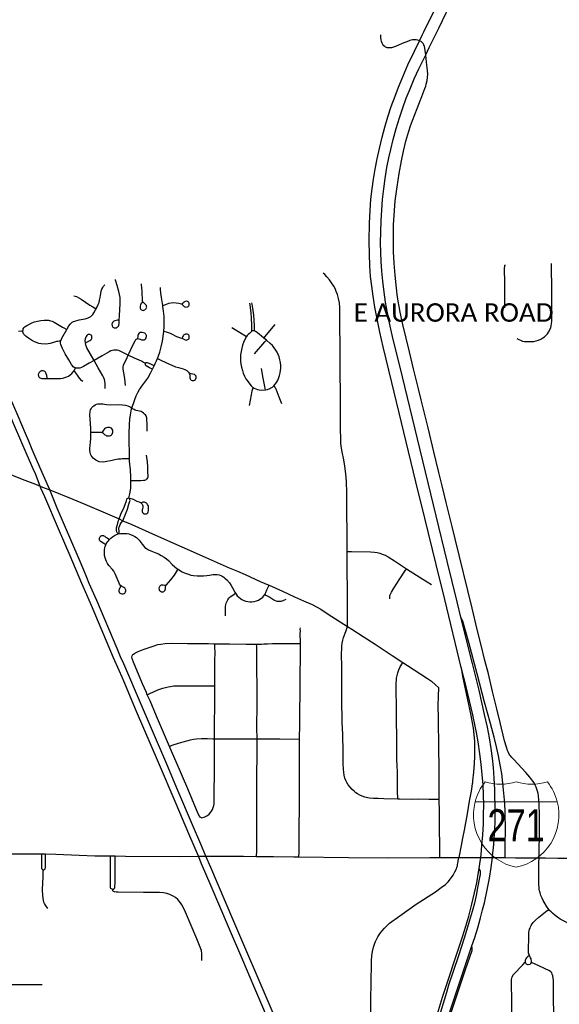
# Model space of a CAD drawing. Header units: feet. Extents: x -18 to 2245837, y -21 to 596159.
# Tile 24 of 34: x 2245792 to 2245800, y 596124 to 596139. Entities that reach past the tile are written whole.
import ezdxf
from ezdxf.enums import TextEntityAlignment as Align

# ---------------------------------------------------------------- set-up
doc = ezdxf.new("R2010")
doc.units = ezdxf.units.FT
doc.header["$MEASUREMENT"] = 0
for name, color, linetype in [('Centerlines', 7, 'Continuous'), ('SH_Text', 7, 'Continuous'), ('TX_P_20', 7, 'Continuous')]:
    doc.layers.add(name, color=color, linetype=linetype)
doc.styles.add('CUY - Design$0$Styledgn000', font='dgn000.shx')
doc.styles.add('P_Straight_Normal', font='calibri.ttf', dxfattribs={"height": 0.14})

msp = doc.modelspace()

# ---------------------------------------------------------------- linework, layer by layer
at = {"layer": 'Centerlines'}
for p, q in [((2245795.356, 596134.541), (2245795.318, 596134.573)), ((2245793.631, 596134.101), (2245793.655, 596134.154)), ((2245791.86, 596132.357), (2245791.928, 596132.33)), ((2245793.124, 596131.833), (2245793.184, 596131.806)), ((2245791.39, 596126.76), (2245791.954, 596126.759)), ((2245791.954, 596126.759), (2245792.011, 596126.759)), ((2245792.993, 596126.728), (2245793.065, 596126.727)), ((2245793.065, 596126.727), (2245793.22, 596126.724)), ((2245793.22, 596126.724), (2245794.058, 596126.72)), ((2245794.058, 596126.72), (2245794.326, 596126.723)), ((2245797.976, 596126.702), (2245798.268, 596126.703))]:
    msp.add_line(p, q, dxfattribs=at)
at = {"layer": 'Centerlines', "color": 1}
msp.add_line((2245791.928, 596132.33), (2245791.858, 596132.516), dxfattribs=at)
for points in [[(2245798.303, 596130.342), (2245798.245, 596130.578), (2245798.096, 596131.195), (2245797.927, 596131.88), (2245797.686, 596132.877), (2245797.375, 596134.154), (2245797.278, 596134.549), (2245797.231, 596134.755), (2245797.19, 596134.953), (2245797.161, 596135.115), (2245797.138, 596135.268), (2245797.118, 596135.432), (2245797.103, 596135.586), (2245797.094, 596135.73), (2245797.088, 596135.87), (2245797.085, 596136.014), (2245797.087, 596136.184), (2245797.093, 596136.349), (2245797.102, 596136.514), (2245797.116, 596136.673), (2245797.133, 596136.832), (2245797.155, 596136.991), (2245797.182, 596137.154), (2245797.211, 596137.301), (2245797.238, 596137.427), (2245797.277, 596137.582), (2245797.322, 596137.746), (2245797.372, 596137.909), (2245797.422, 596138.061), (2245797.475, 596138.206), (2245797.532, 596138.35), (2245797.595, 596138.498), (2245797.666, 596138.652), (2245797.769, 596138.862), (2245797.822, 596138.972), (2245797.914, 596139.158), (2245797.963, 596139.259), (2245797.967, 596139.267), (2245798.196, 596139.747)], [(2245798.308, 596129.581), (2245798.056, 596130.612), (2245797.925, 596131.143), (2245797.756, 596131.844), (2245797.621, 596132.395), (2245797.255, 596133.897), (2245797.125, 596134.439), (2245797.074, 596134.66), (2245797.031, 596134.866), (2245796.997, 596135.043), (2245796.971, 596135.206), (2245796.951, 596135.359), (2245796.935, 596135.507), (2245796.923, 596135.666), (2245796.916, 596135.841), (2245796.914, 596136.039), (2245796.917, 596136.312), (2245796.925, 596136.505), (2245796.94, 596136.679), (2245796.957, 596136.833), (2245796.978, 596136.98), (2245797.003, 596137.133), (2245797.033, 596137.289), (2245797.067, 596137.445), (2245797.109, 596137.615), (2245797.15, 596137.769), (2245797.196, 596137.922), (2245797.248, 596138.079), (2245797.305, 596138.239), (2245797.356, 596138.373), (2245797.42, 596138.531), (2245797.499, 596138.71), (2245797.598, 596138.92), (2245797.674, 596139.077), (2245797.714, 596139.16), (2245797.739, 596139.212), (2245797.901, 596139.539)], [(2245799.07, 596128.224), (2245799.06, 596128.236), (2245799.045, 596128.254), (2245799.034, 596128.271), (2245799.022, 596128.295), (2245799.009, 596128.325), (2245798.993, 596128.373), (2245798.964, 596128.472), (2245798.895, 596128.747), (2245798.845, 596128.954), (2245798.778, 596129.218), (2245798.717, 596129.484), (2245798.665, 596129.689), (2245798.608, 596129.919), (2245798.549, 596130.159), (2245798.472, 596130.48), (2245798.215, 596131.531), (2245798.17, 596131.717), (2245798.08, 596132.082), (2245798.019, 596132.332), (2245797.968, 596132.538), (2245797.893, 596132.848), (2245797.805, 596133.214), (2245797.769, 596133.354), (2245797.701, 596133.639), (2245797.66, 596133.805), (2245797.583, 596134.107), (2245797.522, 596134.365), (2245797.424, 596134.777), (2245797.384, 596134.963), (2245797.367, 596135.049), (2245797.354, 596135.131), (2245797.338, 596135.234), (2245797.331, 596135.283), (2245797.326, 596135.327), (2245797.305, 596135.526), (2245797.29, 596135.706), (2245797.282, 596135.881), (2245797.279, 596136.139), (2245797.282, 596136.289), (2245797.294, 596136.505), (2245797.306, 596136.649), (2245797.334, 596136.866), (2245797.365, 596137.066), (2245797.4, 596137.259), (2245797.432, 596137.406), (2245797.469, 596137.553), (2245797.514, 596137.706), (2245797.539, 596137.788), (2245797.569, 596137.868), (2245797.638, 596138.051), (2245797.689, 596138.18), (2245797.693, 596138.19), (2245797.754, 596138.351), (2245797.768, 596138.388), (2245797.778, 596138.421), (2245797.79, 596138.476), (2245797.796, 596138.521), (2245797.799, 596138.572), (2245797.796, 596138.628), (2245797.786, 596138.709), (2245797.77, 596138.857), (2245797.769, 596138.862), (2245797.761, 596138.928), (2245797.755, 596138.963), (2245797.748, 596138.99), (2245797.741, 596139.014), (2245797.73, 596139.033), (2245797.716, 596139.049), (2245797.7, 596139.063), (2245797.676, 596139.076), (2245797.674, 596139.077), (2245797.648, 596139.086), (2245797.622, 596139.089), (2245797.602, 596139.09), (2245797.585, 596139.089), (2245797.569, 596139.088), (2245797.55, 596139.085), (2245797.528, 596139.08), (2245797.507, 596139.072), (2245797.412, 596139.033), (2245797.313, 596138.989), (2245797.268, 596138.974), (2245797.252, 596138.97), (2245797.236, 596138.968), (2245797.209, 596138.967), (2245797.187, 596138.97), (2245797.173, 596138.974), (2245797.162, 596138.979), (2245797.149, 596138.987), (2245797.134, 596138.998), (2245797.12, 596139.018), (2245797.109, 596139.042), (2245797.1, 596139.067), (2245797.094, 596139.094), (2245797.09, 596139.119), (2245797.089, 596139.142), (2245797.089, 596139.165)], [(2245791.858, 596132.516), (2245791.823, 596132.591), (2245791.731, 596132.799), (2245791.543, 596133.245), (2245791.401, 596133.576), (2245791.328, 596133.741), (2245791.25, 596133.926), (2245791.163, 596134.149), (2245791.064, 596134.4), (2245790.817, 596135.091)], [(2245791.856, 596132.776), (2245791.808, 596132.886), (2245791.756, 596133.009), (2245791.709, 596133.126), (2245791.595, 596133.391), (2245791.401, 596133.846), (2245791.286, 596134.116), (2245791.196, 596134.347), (2245791.137, 596134.5), (2245791.047, 596134.753), (2245790.93, 596135.091)], [(2245792.074, 596132.274), (2245791.98, 596132.491), (2245791.856, 596132.776)], [(2245792.561, 596130.856), (2245792.383, 596131.273), (2245792.209, 596131.681), (2245791.999, 596132.169), (2245791.941, 596132.301), (2245791.928, 596132.33)], [(2245792.674, 596130.855), (2245792.635, 596130.943), (2245792.59, 596131.054), (2245792.519, 596131.222), (2245792.187, 596131.998), (2245792.074, 596132.274)], [(2245793.196, 596129.375), (2245793.171, 596129.435), (2245793.125, 596129.536), (2245793.043, 596129.726), (2245792.706, 596130.519), (2245792.637, 596130.681), (2245792.561, 596130.856)], [(2245793.195, 596129.637), (2245793.148, 596129.745), (2245793.096, 596129.872), (2245792.788, 596130.598), (2245792.674, 596130.855)], [(2245798.469, 596125.363), (2245798.514, 596125.491), (2245798.556, 596125.637), (2245798.598, 596125.79), (2245798.631, 596125.91), (2245798.66, 596126.018), (2245798.701, 596126.215), (2245798.734, 596126.392), (2245798.758, 596126.55), (2245798.778, 596126.702), (2245798.78, 596126.723), (2245798.798, 596126.902), (2245798.811, 596127.067), (2245798.818, 596127.231), (2245798.822, 596127.396), (2245798.817, 596127.736), (2245798.807, 596127.905), (2245798.794, 596128.069), (2245798.779, 596128.208), (2245798.759, 596128.355), (2245798.733, 596128.518), (2245798.702, 596128.68), (2245798.661, 596128.871), (2245798.576, 596129.237), (2245798.476, 596129.643), (2245798.303, 596130.342)], [(2245798.973, 596126.701), (2245798.972, 596126.909), (2245798.975, 596127.11), (2245798.972, 596127.388), (2245798.965, 596127.527), (2245798.954, 596127.676), (2245798.938, 596127.829), (2245798.919, 596127.977), (2245798.898, 596128.105), (2245798.871, 596128.246), (2245798.841, 596128.382), (2245798.811, 596128.507), (2245798.75, 596128.731), (2245798.66, 596129.059), (2245798.547, 596129.487), (2245798.42, 596129.96), (2245798.333, 596130.285), (2245798.303, 596130.342)], [(2245794.441, 596126.724), (2245794.364, 596126.906), (2245794.238, 596127.2), (2245794.017, 596127.719), (2245793.846, 596128.117), (2245793.615, 596128.66), (2245793.466, 596129.011), (2245793.195, 596129.637)], [(2245798.308, 596129.581), (2245798.324, 596129.444), (2245798.396, 596129.119), (2245798.453, 596128.857), (2245798.474, 596128.746), (2245798.487, 596128.665), (2245798.498, 596128.567), (2245798.506, 596128.459), (2245798.508, 596128.346), (2245798.507, 596128.233), (2245798.503, 596128.125), (2245798.493, 596127.996), (2245798.479, 596127.863), (2245798.475, 596127.832), (2245798.473, 596127.822), (2245798.468, 596127.781), (2245798.456, 596127.71), (2245798.429, 596127.558), (2245798.394, 596127.366), (2245798.351, 596127.117), (2245798.328, 596126.995), (2245798.308, 596126.884), (2245798.268, 596126.703)], [(2245798.579, 596126.538), (2245798.59, 596126.609), (2245798.601, 596126.702), (2245798.607, 596126.747), (2245798.621, 596126.886), (2245798.633, 596127.046), (2245798.642, 596127.211), (2245798.646, 596127.355), (2245798.647, 596127.5), (2245798.644, 596127.649), (2245798.637, 596127.804), (2245798.625, 596127.963), (2245798.61, 596128.117), (2245798.59, 596128.276), (2245798.564, 596128.455), (2245798.539, 596128.597), (2245798.52, 596128.693), (2245798.482, 596128.865), (2245798.379, 596129.291), (2245798.308, 596129.581)], [(2245794.326, 596126.723), (2245794.183, 596127.06), (2245793.988, 596127.515), (2245793.721, 596128.141), (2245793.391, 596128.913), (2245793.196, 596129.375)], [(2245799.485, 596126.698), (2245799.493, 596127.16), (2245799.493, 596127.356), (2245799.489, 596127.507), (2245799.484, 596127.573), (2245799.476, 596127.642), (2245799.47, 596127.675), (2245799.463, 596127.706), (2245799.441, 596127.769), (2245799.433, 596127.788), (2245799.422, 596127.81), (2245799.409, 596127.833), (2245799.393, 596127.858), (2245799.347, 596127.919), (2245799.283, 596127.993), (2245799.102, 596128.186), (2245799.07, 596128.224)], [(2245796.115, 596122.535), (2245796.072, 596122.632), (2245795.971, 596122.869), (2245795.777, 596123.324), (2245795.491, 596123.998), (2245795.27, 596124.509), (2245795.166, 596124.756), (2245794.999, 596125.15), (2245794.784, 596125.652), (2245794.519, 596126.268), (2245794.374, 596126.609), (2245794.326, 596126.723)], [(2245796.612, 596121.64), (2245796.162, 596122.694), (2245795.979, 596123.12), (2245795.604, 596124.002), (2245795.428, 596124.414), (2245794.848, 596125.77), (2245794.515, 596126.551), (2245794.441, 596126.724)], [(2245796.935, 596124.114), (2245796.939, 596124.587), (2245796.941, 596124.769), (2245796.948, 596125.144), (2245796.954, 596125.214), (2245796.963, 596125.277), (2245796.98, 596125.345), (2245797, 596125.407), (2245797.009, 596125.433), (2245797.023, 596125.461), (2245797.046, 596125.5), (2245797.066, 596125.533), (2245797.086, 596125.563), (2245797.109, 596125.594), (2245797.145, 596125.634), (2245797.183, 596125.673), (2245797.221, 596125.708), (2245797.254, 596125.733), (2245797.341, 596125.794), (2245797.625, 596125.997), (2245797.916, 596126.184), (2245798.005, 596126.247), (2245798.066, 596126.296), (2245798.108, 596126.336), (2245798.145, 596126.382), (2245798.182, 596126.436), (2245798.21, 596126.485), (2245798.233, 596126.533), (2245798.241, 596126.553), (2245798.245, 596126.567), (2245798.248, 596126.577), (2245798.252, 596126.597), (2245798.255, 596126.617), (2245798.259, 596126.642), (2245798.262, 596126.663), (2245798.263, 596126.673), (2245798.268, 596126.703)], [(2245797.218, 596122.254), (2245797.47, 596122.972), (2245797.685, 596123.596), (2245797.788, 596123.888), (2245797.919, 596124.257), (2245797.961, 596124.386), (2245798.022, 596124.588), (2245798.307, 596125.443), (2245798.326, 596125.501), (2245798.377, 596125.664), (2245798.421, 596125.817), (2245798.468, 596125.997), (2245798.509, 596126.168), (2245798.541, 596126.319), (2245798.57, 596126.482), (2245798.579, 596126.538)], [(2245798.579, 596126.538), (2245798.592, 596126.497), (2245798.591, 596126.448), (2245798.584, 596126.4), (2245798.554, 596126.243), (2245798.531, 596126.127), (2245798.505, 596126.012), (2245798.473, 596125.887), (2245798.429, 596125.733), (2245798.355, 596125.497), (2245798.26, 596125.198), (2245798.115, 596124.768), (2245798.081, 596124.657), (2245797.957, 596124.245)], [(2245796.293, 596118.833), (2245796.372, 596119.068), (2245796.445, 596119.289), (2245796.472, 596119.372), (2245796.641, 596119.881), (2245796.807, 596120.374), (2245796.889, 596120.626), (2245796.907, 596120.681), (2245796.935, 596120.766), (2245796.957, 596120.83), (2245797.047, 596121.099), (2245797.165, 596121.45), (2245797.319, 596121.921), (2245797.445, 596122.303), (2245797.801, 596123.368), (2245797.919, 596123.726), (2245798.026, 596124.049), (2245798.469, 596125.363)], [(2245798.06, 596124.07), (2245798.242, 596124.612), (2245798.372, 596125.009), (2245798.47, 596125.293), (2245798.473, 596125.328), (2245798.469, 596125.363)]]:
    msp.add_lwpolyline(points, dxfattribs=at)
at = {"layer": 'Centerlines'}
for points in [[(2245798.969, 596135.031), (2245798.968, 596135.254), (2245798.966, 596135.408), (2245798.964, 596135.627), (2245798.965, 596135.663), (2245798.969, 596135.677), (2245798.975, 596135.684)], [(2245799.147, 596134.566), (2245799.232, 596134.527), (2245799.263, 596134.521), (2245799.315, 596134.518), (2245799.404, 596134.522), (2245799.441, 596134.529), (2245799.476, 596134.54), (2245799.51, 596134.555), (2245799.542, 596134.574), (2245799.567, 596134.592), (2245799.591, 596134.614), (2245799.612, 596134.638), (2245799.63, 596134.664), (2245799.647, 596134.697), (2245799.662, 596134.731), (2245799.67, 596134.756), (2245799.676, 596134.787), (2245799.68, 596134.829), (2245799.681, 596134.927), (2245799.681, 596135.036), (2245799.68, 596135.175), (2245799.679, 596135.299), (2245799.672, 596135.666), (2245799.672, 596135.702)], [(2245793.117, 596134.846), (2245793.102, 596134.844), (2245793.083, 596134.841), (2245793.06, 596134.834), (2245793.045, 596134.826), (2245793.032, 596134.815), (2245793.024, 596134.806), (2245793.019, 596134.795), (2245793.016, 596134.783), (2245793.018, 596134.759), (2245793.023, 596134.748), (2245793.031, 596134.739), (2245793.041, 596134.732), (2245793.052, 596134.727), (2245793.064, 596134.726), (2245793.076, 596134.727), (2245793.088, 596134.73), (2245793.098, 596134.736), (2245793.107, 596134.745), (2245793.114, 596134.754), (2245793.12, 596134.77), (2245793.124, 596134.792), (2245793.125, 596134.846), (2245793.131, 596134.916), (2245793.141, 596135.091), (2245793.142, 596135.143), (2245793.14, 596135.185), (2245793.133, 596135.232), (2245793.123, 596135.277), (2245793.095, 596135.368), (2245793.073, 596135.448), (2245793.07, 596135.458)], [(2245796.466, 596135.035), (2245796.461, 596135.108), (2245796.45, 596135.173), (2245796.434, 596135.23), (2245796.415, 596135.278), (2245796.397, 596135.321), (2245796.377, 596135.358), (2245796.343, 596135.411), (2245796.31, 596135.457), (2245796.273, 596135.5), (2245796.24, 596135.534), (2245796.216, 596135.554)], [(2245792.777, 596135.015), (2245792.809, 596135.081), (2245792.822, 596135.113), (2245792.831, 596135.147), (2245792.838, 596135.187), (2245792.847, 596135.249), (2245792.855, 596135.285), (2245792.865, 596135.315), (2245792.877, 596135.339), (2245792.891, 596135.361), (2245792.908, 596135.38)], [(2245793.481, 596135.121), (2245793.468, 596135.108), (2245793.46, 596135.097), (2245793.455, 596135.089), (2245793.45, 596135.077), (2245793.444, 596135.056), (2245793.442, 596135.039), (2245793.444, 596135.027), (2245793.449, 596135.016), (2245793.456, 596135.006), (2245793.466, 596134.998), (2245793.477, 596134.993), (2245793.489, 596134.992), (2245793.502, 596134.994), (2245793.513, 596134.998), (2245793.526, 596135.009), (2245793.534, 596135.018), (2245793.54, 596135.028), (2245793.543, 596135.04), (2245793.542, 596135.053), (2245793.538, 596135.064), (2245793.53, 596135.076), (2245793.521, 596135.087), (2245793.493, 596135.112), (2245793.483, 596135.123), (2245793.48, 596135.132), (2245793.478, 596135.15), (2245793.478, 596135.189), (2245793.477, 596135.228), (2245793.474, 596135.297), (2245793.472, 596135.317), (2245793.467, 596135.392)], [(2245793.786, 596135.066), (2245793.765, 596135.188), (2245793.757, 596135.255), (2245793.754, 596135.312), (2245793.754, 596135.341)], [(2245792.438, 596135.214), (2245792.478, 596135.2), (2245792.515, 596135.183), (2245792.55, 596135.163), (2245792.682, 596135.073), (2245792.726, 596135.046), (2245792.777, 596135.015)], [(2245792.332, 596134.703), (2245792.338, 596134.713), (2245792.366, 596134.758), (2245792.385, 596134.783), (2245792.4, 596134.798), (2245792.417, 596134.811), (2245792.436, 596134.822), (2245792.456, 596134.83), (2245792.521, 596134.847), (2245792.612, 596134.866), (2245792.656, 596134.879), (2245792.678, 596134.889), (2245792.699, 596134.901), (2245792.715, 596134.914), (2245792.728, 596134.928), (2245792.744, 596134.953), (2245792.768, 596134.998), (2245792.777, 596135.015)], [(2245793.786, 596135.066), (2245793.832, 596135.08), (2245793.881, 596135.099), (2245793.914, 596135.107), (2245793.95, 596135.11), (2245793.992, 596135.108), (2245794.028, 596135.101), (2245794.052, 596135.097), (2245794.071, 596135.091), (2245794.078, 596135.087), (2245794.082, 596135.082), (2245794.09, 596135.072), (2245794.097, 596135.065), (2245794.112, 596135.052), (2245794.123, 596135.045), (2245794.136, 596135.041), (2245794.161, 596135.044), (2245794.172, 596135.051), (2245794.181, 596135.061), (2245794.187, 596135.073), (2245794.188, 596135.086), (2245794.186, 596135.099), (2245794.18, 596135.111), (2245794.172, 596135.121), (2245794.161, 596135.128), (2245794.153, 596135.13), (2245794.127, 596135.127), (2245794.114, 596135.121), (2245794.107, 596135.116), (2245794.099, 596135.108), (2245794.088, 596135.098), (2245794.079, 596135.091)], [(2245793.802, 596134.677), (2245793.808, 596134.744), (2245793.809, 596134.821), (2245793.806, 596134.898), (2245793.798, 596134.98), (2245793.788, 596135.051), (2245793.786, 596135.066)], [(2245795.133, 596134.675), (2245795.137, 596134.71), (2245795.136, 596134.765), (2245795.132, 596134.873), (2245795.125, 596134.956), (2245795.116, 596135.032), (2245795.109, 596135.077), (2245795.104, 596135.103)], [(2245795.182, 596134.679), (2245795.177, 596134.712), (2245795.174, 596134.762), (2245795.165, 596134.917), (2245795.158, 596134.989), (2245795.148, 596135.055), (2245795.141, 596135.088), (2245795.137, 596135.106)], [(2245796.579, 596131.339), (2245796.577, 596131.654), (2245796.575, 596131.898), (2245796.574, 596131.979), (2245796.573, 596132.091), (2245796.572, 596132.237), (2245796.569, 596132.387), (2245796.563, 596132.467), (2245796.556, 596132.558), (2245796.546, 596132.633), (2245796.527, 596132.729), (2245796.505, 596132.847), (2245796.489, 596132.936), (2245796.484, 596132.979), (2245796.481, 596133.039), (2245796.479, 596133.197), (2245796.477, 596133.28), (2245796.477, 596133.412), (2245796.478, 596133.531), (2245796.476, 596133.846), (2245796.474, 596133.939), (2245796.473, 596134.107), (2245796.472, 596134.213), (2245796.472, 596134.505), (2245796.47, 596134.712), (2245796.469, 596134.866), (2245796.466, 596135.035)], [(2245791.668, 596134.684), (2245791.671, 596134.699), (2245791.674, 596134.71), (2245791.688, 596134.732), (2245791.704, 596134.75), (2245791.73, 596134.765), (2245791.757, 596134.78), (2245791.805, 596134.801), (2245791.844, 596134.816), (2245791.889, 596134.828), (2245791.94, 596134.838), (2245791.992, 596134.844), (2245792.024, 596134.845), (2245792.055, 596134.843), (2245792.086, 596134.836), (2245792.112, 596134.828), (2245792.14, 596134.814), (2245792.269, 596134.738), (2245792.278, 596134.733), (2245792.332, 596134.703)], [(2245792.239, 596134.525), (2245792.246, 596134.541), (2245792.259, 596134.573), (2245792.332, 596134.703)], [(2245794.832, 596134.732), (2245794.859, 596134.716), (2245795.015, 596134.622), (2245795.057, 596134.596)], [(2245795.318, 596134.573), (2245795.358, 596134.621), (2245795.488, 596134.776)], [(2245791.602, 596134.677), (2245791.645, 596134.682), (2245791.668, 596134.684)], [(2245792.239, 596134.525), (2245792.216, 596134.524), (2245792.199, 596134.521), (2245792.179, 596134.518), (2245792.162, 596134.514), (2245792.134, 596134.506), (2245792.083, 596134.49), (2245792.052, 596134.484), (2245792.015, 596134.481), (2245791.947, 596134.484), (2245791.911, 596134.492), (2245791.876, 596134.503), (2245791.842, 596134.517), (2245791.8, 596134.539), (2245791.752, 596134.57), (2245791.718, 596134.594), (2245791.702, 596134.609), (2245791.695, 596134.618), (2245791.687, 596134.627), (2245791.68, 596134.639), (2245791.674, 596134.65), (2245791.669, 596134.667), (2245791.668, 596134.684)], [(2245792.747, 596134.234), (2245792.638, 596134.424), (2245792.625, 596134.453), (2245792.62, 596134.468), (2245792.618, 596134.48), (2245792.618, 596134.487), (2245792.62, 596134.493), (2245792.624, 596134.499), (2245792.632, 596134.508), (2245792.647, 596134.516), (2245792.682, 596134.534), (2245792.696, 596134.545), (2245792.706, 596134.556), (2245792.71, 596134.565), (2245792.714, 596134.578), (2245792.714, 596134.593), (2245792.711, 596134.604), (2245792.704, 596134.615), (2245792.694, 596134.623), (2245792.682, 596134.628), (2245792.669, 596134.628), (2245792.656, 596134.626), (2245792.645, 596134.619), (2245792.635, 596134.61), (2245792.628, 596134.598), (2245792.62, 596134.584), (2245792.612, 596134.561), (2245792.608, 596134.534), (2245792.61, 596134.499), (2245792.616, 596134.489)], [(2245793.265, 596134.313), (2245793.278, 596134.343), (2245793.335, 596134.463), (2245793.37, 596134.533), (2245793.381, 596134.549), (2245793.389, 596134.558), (2245793.399, 596134.562), (2245793.411, 596134.564), (2245793.422, 596134.562), (2245793.443, 596134.554), (2245793.464, 596134.546), (2245793.479, 596134.544), (2245793.494, 596134.545), (2245793.504, 596134.547), (2245793.518, 596134.555), (2245793.529, 596134.565), (2245793.536, 596134.579), (2245793.54, 596134.594), (2245793.539, 596134.609), (2245793.537, 596134.619), (2245793.532, 596134.628), (2245793.525, 596134.636), (2245793.513, 596134.645), (2245793.494, 596134.653), (2245793.474, 596134.658), (2245793.459, 596134.659), (2245793.443, 596134.656), (2245793.43, 596134.649), (2245793.422, 596134.64), (2245793.415, 596134.626), (2245793.41, 596134.613), (2245793.407, 596134.596), (2245793.405, 596134.568)], [(2245793.708, 596134.263), (2245793.723, 596134.303), (2245793.742, 596134.361), (2245793.763, 596134.44), (2245793.781, 596134.526), (2245793.786, 596134.561), (2245793.799, 596134.638), (2245793.802, 596134.677)], [(2245793.802, 596134.677), (2245793.852, 596134.664), (2245793.899, 596134.647), (2245793.937, 596134.628), (2245793.977, 596134.606), (2245793.993, 596134.596), (2245794.009, 596134.59), (2245794.023, 596134.585), (2245794.057, 596134.576), (2245794.072, 596134.573), (2245794.088, 596134.568), (2245794.099, 596134.563), (2245794.107, 596134.557), (2245794.117, 596134.551), (2245794.126, 596134.546), (2245794.14, 596134.543), (2245794.153, 596134.544), (2245794.166, 596134.549), (2245794.176, 596134.557), (2245794.184, 596134.567), (2245794.188, 596134.579), (2245794.189, 596134.593), (2245794.186, 596134.605), (2245794.179, 596134.617), (2245794.169, 596134.626), (2245794.158, 596134.632), (2245794.145, 596134.634), (2245794.132, 596134.633), (2245794.119, 596134.628), (2245794.111, 596134.623), (2245794.101, 596134.614), (2245794.095, 596134.607), (2245794.087, 596134.591), (2245794.078, 596134.573)], [(2245795.057, 596134.596), (2245795.049, 596134.584), (2245795.026, 596134.543), (2245795.009, 596134.505), (2245794.994, 596134.466), (2245794.982, 596134.42), (2245794.972, 596134.369), (2245794.966, 596134.317), (2245794.964, 596134.27), (2245794.965, 596134.223), (2245794.97, 596134.176), (2245794.978, 596134.13), (2245794.992, 596134.08), (2245795.006, 596134.04), (2245795.025, 596133.997), (2245795.047, 596133.956), (2245795.078, 596133.908), (2245795.103, 596133.874), (2245795.124, 596133.85), (2245795.148, 596133.829), (2245795.157, 596133.822)], [(2245795.133, 596134.675), (2245795.098, 596134.644), (2245795.078, 596134.627), (2245795.066, 596134.61), (2245795.057, 596134.596)], [(2245795.182, 596134.679), (2245795.163, 596134.682), (2245795.146, 596134.68), (2245795.133, 596134.675)], [(2245795.178, 596134.336), (2245795.332, 596134.517), (2245795.356, 596134.541)], [(2245795.318, 596134.573), (2245795.245, 596134.634), (2245795.199, 596134.669), (2245795.182, 596134.679)], [(2245795.471, 596133.85), (2245795.489, 596133.872), (2245795.508, 596133.898), (2245795.523, 596133.925), (2245795.539, 596133.959), (2245795.554, 596134.003), (2245795.565, 596134.044), (2245795.571, 596134.08), (2245795.573, 596134.117), (2245795.573, 596134.159), (2245795.568, 596134.201), (2245795.56, 596134.242), (2245795.548, 596134.287), (2245795.533, 596134.326), (2245795.518, 596134.36), (2245795.499, 596134.391), (2245795.475, 596134.426), (2245795.448, 596134.458), (2245795.415, 596134.491), (2245795.356, 596134.541)], [(2245792.463, 596134.121), (2245792.445, 596134.129), (2245792.432, 596134.139), (2245792.42, 596134.151), (2245792.405, 596134.173), (2245792.362, 596134.244), (2245792.31, 596134.333), (2245792.266, 596134.415), (2245792.251, 596134.449), (2245792.243, 596134.474), (2245792.24, 596134.496), (2245792.239, 596134.525)], [(2245793.265, 596134.313), (2245793.244, 596134.323), (2245793.152, 596134.37), (2245793.12, 596134.383), (2245793.096, 596134.389), (2245793.071, 596134.391), (2245793.047, 596134.39), (2245793.023, 596134.386), (2245793, 596134.378), (2245792.973, 596134.363), (2245792.871, 596134.304), (2245792.747, 596134.234)], [(2245793.223, 596133.852), (2245793.216, 596133.91), (2245793.21, 596133.956), (2245793.2, 596134.02), (2245793.191, 596134.073), (2245793.187, 596134.108), (2245793.188, 596134.137), (2245793.193, 596134.161), (2245793.202, 596134.189), (2245793.235, 596134.255), (2245793.265, 596134.313)], [(2245793.52, 596134.191), (2245793.493, 596134.204), (2245793.463, 596134.22), (2245793.36, 596134.268), (2245793.265, 596134.313)], [(2245793.655, 596134.154), (2245793.673, 596134.189), (2245793.694, 596134.23), (2245793.708, 596134.263)], [(2245793.708, 596134.263), (2245793.748, 596134.245), (2245793.845, 596134.199), (2245793.925, 596134.162), (2245793.979, 596134.139), (2245794.023, 596134.125), (2245794.062, 596134.116), (2245794.096, 596134.107), (2245794.121, 596134.098), (2245794.133, 596134.091), (2245794.15, 596134.079), (2245794.166, 596134.066), (2245794.178, 596134.054), (2245794.188, 596134.04), (2245794.193, 596134.024), (2245794.195, 596134.001), (2245794.196, 596133.97), (2245794.201, 596133.957), (2245794.208, 596133.946), (2245794.218, 596133.937), (2245794.23, 596133.932), (2245794.244, 596133.93), (2245794.257, 596133.931), (2245794.269, 596133.936), (2245794.28, 596133.945), (2245794.287, 596133.955), (2245794.292, 596133.968), (2245794.293, 596133.981), (2245794.29, 596133.994), (2245794.284, 596134.005), (2245794.278, 596134.011), (2245794.266, 596134.019), (2245794.241, 596134.028), (2245794.218, 596134.031), (2245794.197, 596134.031)], [(2245792.439, 596134.07), (2245792.449, 596134.087), (2245792.463, 596134.121)], [(2245792.747, 596134.234), (2245792.674, 596134.193), (2245792.585, 596134.141), (2245792.556, 596134.127), (2245792.531, 596134.118), (2245792.515, 596134.115), (2245792.476, 596134.117), (2245792.463, 596134.121)], [(2245792.916, 596133.808), (2245792.914, 596133.886), (2245792.911, 596133.918), (2245792.905, 596133.944), (2245792.896, 596133.969), (2245792.879, 596134.002), (2245792.808, 596134.123), (2245792.779, 596134.176), (2245792.747, 596134.234)], [(2245793.319, 596133.516), (2245793.341, 596133.583), (2245793.363, 596133.641), (2245793.385, 596133.697), (2245793.413, 596133.756), (2245793.436, 596133.793), (2245793.45, 596133.814), (2245793.47, 596133.844), (2245793.561, 596133.967), (2245793.608, 596134.051), (2245793.631, 596134.101)], [(2245793.655, 596134.154), (2245793.615, 596134.173), (2245793.555, 596134.197), (2245793.53, 596134.195), (2245793.52, 596134.191)], [(2245793.631, 596134.101), (2245793.586, 596134.122), (2245793.534, 596134.153), (2245793.53, 596134.158), (2245793.526, 596134.164), (2245793.524, 596134.171), (2245793.523, 596134.179), (2245793.52, 596134.191)], [(2245795.34, 596133.786), (2245795.336, 596133.806), (2245795.33, 596133.837), (2245795.309, 596133.965), (2245795.282, 596134.109)], [(2245792.036, 596133.969), (2245792.029, 596134.003), (2245792.023, 596134.031), (2245792.018, 596134.048), (2245792.012, 596134.057), (2245792.003, 596134.064), (2245791.989, 596134.073), (2245791.977, 596134.077), (2245791.966, 596134.078), (2245791.948, 596134.075), (2245791.932, 596134.068), (2245791.923, 596134.062), (2245791.915, 596134.053), (2245791.908, 596134.043), (2245791.904, 596134.033), (2245791.901, 596134.021), (2245791.904, 596133.997), (2245791.909, 596133.986), (2245791.918, 596133.977), (2245791.927, 596133.971), (2245791.938, 596133.966), (2245791.954, 596133.962), (2245791.975, 596133.959), (2245792.181, 596133.96), (2245792.238, 596133.962), (2245792.275, 596133.967), (2245792.306, 596133.974), (2245792.335, 596133.984), (2245792.359, 596133.996), (2245792.385, 596134.014), (2245792.409, 596134.035), (2245792.431, 596134.059), (2245792.439, 596134.07)], [(2245792.575, 596133.912), (2245792.555, 596133.932), (2245792.526, 596133.967), (2245792.508, 596133.996), (2245792.496, 596134.012), (2245792.479, 596134.033), (2245792.463, 596134.049), (2245792.439, 596134.07)], [(2245795.1, 596133.551), (2245795.128, 596133.713), (2245795.14, 596133.773), (2245795.149, 596133.803), (2245795.157, 596133.822)], [(2245795.157, 596133.822), (2245795.17, 596133.815), (2245795.194, 596133.803), (2245795.219, 596133.794), (2245795.245, 596133.787), (2245795.277, 596133.783), (2245795.34, 596133.786)], [(2245795.34, 596133.786), (2245795.371, 596133.793), (2245795.406, 596133.807), (2245795.425, 596133.817), (2245795.447, 596133.831), (2245795.459, 596133.841), (2245795.471, 596133.85)], [(2245795.589, 596133.576), (2245795.55, 596133.675), (2245795.504, 596133.796), (2245795.499, 596133.807), (2245795.491, 596133.82), (2245795.487, 596133.828), (2245795.482, 596133.836), (2245795.471, 596133.85)], [(2245788.487, 596133.698), (2245788.58, 596133.664), (2245788.683, 596133.626), (2245788.887, 596133.548), (2245789.184, 596133.427), (2245789.619, 596133.254), (2245789.939, 596133.125), (2245790.222, 596133.012), (2245790.418, 596132.935), (2245790.748, 596132.803), (2245790.939, 596132.726), (2245791.087, 596132.667), (2245791.187, 596132.626), (2245791.344, 596132.561), (2245791.425, 596132.53), (2245791.559, 596132.476), (2245791.698, 596132.421), (2245791.86, 596132.357)], [(2245792.698, 596133.146), (2245792.697, 596133.205), (2245792.692, 596133.275), (2245792.689, 596133.347), (2245792.683, 596133.405), (2245792.686, 596133.464), (2245792.693, 596133.483), (2245792.701, 596133.498), (2245792.714, 596133.519), (2245792.727, 596133.535), (2245792.744, 596133.548), (2245792.762, 596133.56), (2245792.782, 596133.569), (2245792.803, 596133.575), (2245792.825, 596133.577), (2245792.88, 596133.574), (2245792.906, 596133.57), (2245792.937, 596133.565), (2245792.997, 596133.562), (2245793.12, 596133.564), (2245793.179, 596133.561), (2245793.223, 596133.555), (2245793.26, 596133.545), (2245793.293, 596133.532), (2245793.319, 596133.516)], [(2245793.283, 596132.745), (2245793.281, 596132.849), (2245793.279, 596132.989), (2245793.28, 596133.128), (2245793.284, 596133.262), (2245793.29, 596133.345), (2245793.298, 596133.412), (2245793.309, 596133.468), (2245793.319, 596133.516)], [(2245793.548, 596133.164), (2245793.548, 596133.273), (2245793.546, 596133.336), (2245793.545, 596133.365), (2245793.542, 596133.38), (2245793.534, 596133.394), (2245793.524, 596133.407), (2245793.512, 596133.421), (2245793.497, 596133.435), (2245793.477, 596133.45), (2245793.458, 596133.458), (2245793.435, 596133.465), (2245793.385, 596133.476), (2245793.367, 596133.482), (2245793.352, 596133.489), (2245793.34, 596133.497), (2245793.319, 596133.516)], [(2245792.698, 596133.146), (2245792.83, 596133.148), (2245792.85, 596133.146), (2245792.865, 596133.143), (2245792.88, 596133.137), (2245792.891, 596133.127), (2245792.91, 596133.109), (2245792.922, 596133.1), (2245792.936, 596133.093), (2245792.951, 596133.09), (2245792.966, 596133.089), (2245792.982, 596133.091), (2245792.996, 596133.096), (2245793.009, 596133.105), (2245793.019, 596133.116), (2245793.027, 596133.13), (2245793.031, 596133.145), (2245793.028, 596133.176), (2245793.02, 596133.193), (2245793.009, 596133.206), (2245792.996, 596133.215), (2245792.981, 596133.219), (2245792.966, 596133.22), (2245792.951, 596133.219), (2245792.934, 596133.214), (2245792.921, 596133.207), (2245792.905, 596133.195), (2245792.89, 596133.178), (2245792.879, 596133.16), (2245792.871, 596133.145)], [(2245793.283, 596132.745), (2245793.172, 596132.741), (2245793.151, 596132.74), (2245793.113, 596132.736), (2245793.059, 596132.727), (2245793.018, 596132.72), (2245792.916, 596132.698), (2245792.882, 596132.694), (2245792.826, 596132.698), (2245792.802, 596132.706), (2245792.773, 596132.721), (2245792.753, 596132.737), (2245792.732, 596132.754), (2245792.716, 596132.773), (2245792.704, 596132.792), (2245792.692, 596132.816), (2245792.685, 596132.843), (2245792.682, 596132.868), (2245792.681, 596132.897), (2245792.687, 596132.948), (2245792.69, 596132.992), (2245792.695, 596133.056), (2245792.698, 596133.128), (2245792.698, 596133.146)], [(2245793.304, 596132.413), (2245793.344, 596132.416), (2245793.455, 596132.416), (2245793.497, 596132.418), (2245793.516, 596132.42), (2245793.529, 596132.425), (2245793.541, 596132.433), (2245793.551, 596132.442), (2245793.559, 596132.453), (2245793.564, 596132.47), (2245793.562, 596132.554), (2245793.56, 596132.622), (2245793.553, 596132.695), (2245793.544, 596132.764), (2245793.538, 596132.798)], [(2245793.304, 596132.413), (2245793.304, 596132.468), (2245793.298, 596132.576), (2245793.284, 596132.707), (2245793.283, 596132.745)], [(2245791.928, 596132.33), (2245791.99, 596132.306), (2245792.074, 596132.274)], [(2245793.274, 596132.151), (2245793.287, 596132.213), (2245793.301, 596132.299), (2245793.304, 596132.397), (2245793.304, 596132.413)], [(2245792.074, 596132.274), (2245792.424, 596132.131), (2245792.609, 596132.054), (2245792.913, 596131.926), (2245793.124, 596131.833)], [(2245793.124, 596131.833), (2245793.151, 596131.903), (2245793.2, 596132.011), (2245793.236, 596132.108), (2245793.242, 596132.128), (2245793.244, 596132.134), (2245793.25, 596132.141), (2245793.258, 596132.145), (2245793.274, 596132.151)], [(2245793.184, 596131.806), (2245793.251, 596131.98), (2245793.273, 596132.055), (2245793.278, 596132.07), (2245793.287, 596132.101), (2245793.291, 596132.112), (2245793.289, 596132.121), (2245793.287, 596132.129), (2245793.281, 596132.141), (2245793.274, 596132.151)], [(2245793.274, 596132.151), (2245793.336, 596132.13), (2245793.395, 596132.104), (2245793.431, 596132.089), (2245793.451, 596132.081), (2245793.467, 596132.068), (2245793.475, 596132.057), (2245793.482, 596132.047), (2245793.486, 596132.033), (2245793.484, 596132.011), (2245793.479, 596131.983), (2245793.477, 596131.972), (2245793.476, 596131.96), (2245793.475, 596131.944), (2245793.479, 596131.932), (2245793.489, 596131.921), (2245793.502, 596131.912), (2245793.516, 596131.908), (2245793.529, 596131.909), (2245793.541, 596131.912), (2245793.55, 596131.916), (2245793.556, 596131.921), (2245793.56, 596131.926), (2245793.565, 596131.94), (2245793.569, 596131.958), (2245793.572, 596131.978), (2245793.57, 596132.02), (2245793.565, 596132.038), (2245793.558, 596132.05), (2245793.549, 596132.061), (2245793.539, 596132.07), (2245793.522, 596132.079), (2245793.509, 596132.084), (2245793.499, 596132.085), (2245793.485, 596132.084), (2245793.477, 596132.082), (2245793.464, 596132.076)], [(2245793.113, 596131.606), (2245793.099, 596131.618), (2245793.09, 596131.635), (2245793.086, 596131.655), (2245793.084, 596131.675), (2245793.086, 596131.7), (2245793.105, 596131.766), (2245793.113, 596131.792), (2245793.124, 596131.833)], [(2245793.113, 596131.606), (2245793.124, 596131.622), (2245793.127, 596131.636), (2245793.125, 596131.651), (2245793.121, 596131.678), (2245793.123, 596131.7), (2245793.129, 596131.72), (2245793.14, 596131.748), (2245793.158, 596131.774), (2245793.184, 596131.806)], [(2245793.184, 596131.806), (2245793.319, 596131.748), (2245793.676, 596131.588), (2245794.077, 596131.411), (2245794.431, 596131.254), (2245794.567, 596131.192), (2245794.794, 596131.092), (2245794.918, 596131.04), (2245795.036, 596130.989), (2245795.262, 596130.885), (2245795.384, 596130.832), (2245795.397, 596130.827)], [(2245792.922, 596131.442), (2245792.894, 596131.458), (2245792.852, 596131.486), (2245792.843, 596131.493), (2245792.838, 596131.499), (2245792.834, 596131.505), (2245792.83, 596131.512), (2245792.828, 596131.519), (2245792.827, 596131.529), (2245792.83, 596131.546), (2245792.835, 596131.556), (2245792.843, 596131.566), (2245792.847, 596131.571), (2245792.851, 596131.574), (2245792.856, 596131.577), (2245792.862, 596131.579), (2245792.87, 596131.58), (2245792.887, 596131.579), (2245792.893, 596131.576), (2245792.907, 596131.569), (2245792.916, 596131.562), (2245792.944, 596131.544), (2245792.979, 596131.52)], [(2245792.979, 596131.52), (2245792.99, 596131.53), (2245792.998, 596131.539), (2245793.027, 596131.562), (2245793.057, 596131.581), (2245793.084, 596131.595), (2245793.101, 596131.602), (2245793.113, 596131.606)], [(2245793.113, 596131.606), (2245793.145, 596131.614), (2245793.212, 596131.614), (2245793.242, 596131.612), (2245793.271, 596131.606), (2245793.3, 596131.597), (2245793.333, 596131.584), (2245793.364, 596131.567), (2245793.388, 596131.549), (2245793.407, 596131.533), (2245793.427, 596131.51), (2245793.473, 596131.448), (2245793.493, 596131.424), (2245793.516, 596131.402), (2245793.541, 596131.383), (2245793.573, 596131.364), (2245793.606, 596131.348), (2245793.683, 596131.319), (2245793.72, 596131.302), (2245793.761, 596131.281), (2245793.808, 596131.251), (2245793.841, 596131.227), (2245793.872, 596131.201), (2245793.931, 596131.143), (2245793.969, 596131.108), (2245794.002, 596131.082), (2245794.021, 596131.07)], [(2245793.134, 596130.844), (2245793.128, 596130.861), (2245793.082, 596130.964), (2245793.065, 596131.002), (2245793.045, 596131.039), (2245793.027, 596131.065), (2245792.972, 596131.127), (2245792.951, 596131.155), (2245792.934, 596131.186), (2245792.922, 596131.213), (2245792.913, 596131.242), (2245792.906, 596131.277), (2245792.903, 596131.312), (2245792.904, 596131.342), (2245792.905, 596131.363), (2245792.911, 596131.395), (2245792.915, 596131.416), (2245792.922, 596131.442)], [(2245792.922, 596131.442), (2245792.929, 596131.455), (2245792.941, 596131.471), (2245792.956, 596131.491), (2245792.966, 596131.503), (2245792.979, 596131.52)], [(2245796.579, 596131.339), (2245796.612, 596131.34), (2245796.645, 596131.341), (2245796.934, 596131.336), (2245796.991, 596131.331), (2245797.036, 596131.323), (2245797.076, 596131.313), (2245797.11, 596131.301), (2245797.153, 596131.282), (2245797.198, 596131.257), (2245797.295, 596131.198), (2245797.433, 596131.109), (2245797.479, 596131.079)], [(2245796.582, 596130.205), (2245796.586, 596130.243), (2245796.586, 596130.289), (2245796.584, 596130.392), (2245796.583, 596130.634), (2245796.58, 596131.17), (2245796.579, 596131.339)], [(2245793.83, 596130.823), (2245793.812, 596130.826), (2245793.792, 596130.83), (2245793.781, 596130.83), (2245793.769, 596130.829), (2245793.761, 596130.827), (2245793.754, 596130.824), (2245793.748, 596130.82), (2245793.743, 596130.815), (2245793.735, 596130.806), (2245793.73, 596130.794), (2245793.728, 596130.783), (2245793.73, 596130.765), (2245793.732, 596130.76), (2245793.734, 596130.755), (2245793.737, 596130.75), (2245793.741, 596130.745), (2245793.746, 596130.74), (2245793.75, 596130.736), (2245793.756, 596130.732), (2245793.763, 596130.729), (2245793.773, 596130.728), (2245793.782, 596130.728), (2245793.792, 596130.73), (2245793.801, 596130.733), (2245793.805, 596130.735), (2245793.813, 596130.741), (2245793.818, 596130.746), (2245793.821, 596130.751), (2245793.823, 596130.757), (2245793.827, 596130.773), (2245793.829, 596130.79), (2245793.83, 596130.807), (2245793.832, 596130.819), (2245793.833, 596130.823), (2245793.835, 596130.826), (2245793.843, 596130.836), (2245793.872, 596130.869), (2245793.91, 596130.912), (2245793.962, 596130.982), (2245794.012, 596131.057), (2245794.021, 596131.07)], [(2245794.021, 596131.07), (2245794.041, 596131.056), (2245794.082, 596131.033), (2245794.125, 596131.013), (2245794.174, 596130.995), (2245794.214, 596130.983), (2245794.25, 596130.977), (2245794.307, 596130.97), (2245794.359, 596130.968), (2245794.406, 596130.969), (2245794.452, 596130.974), (2245794.493, 596130.982), (2245794.518, 596130.987), (2245794.548, 596130.992), (2245794.583, 596130.993), (2245794.613, 596130.991), (2245794.642, 596130.985), (2245794.665, 596130.976), (2245794.688, 596130.966), (2245794.709, 596130.952), (2245794.728, 596130.937), (2245794.757, 596130.908), (2245794.797, 596130.862), (2245794.825, 596130.826), (2245794.845, 596130.791), (2245794.879, 596130.722), (2245794.888, 596130.708)], [(2245797.224, 596130.622), (2245797.224, 596130.644), (2245797.227, 596130.67), (2245797.235, 596130.693), (2245797.249, 596130.721), (2245797.286, 596130.782), (2245797.379, 596130.924), (2245797.454, 596131.04), (2245797.479, 596131.079)], [(2245797.479, 596131.079), (2245797.725, 596130.918), (2245797.856, 596130.837)], [(2245793.153, 596130.816), (2245793.134, 596130.781), (2245793.128, 596130.769), (2245793.126, 596130.762), (2245793.123, 596130.755), (2245793.122, 596130.749), (2245793.123, 596130.736), (2245793.128, 596130.725), (2245793.134, 596130.715), (2245793.143, 596130.707), (2245793.154, 596130.701), (2245793.165, 596130.697), (2245793.177, 596130.697), (2245793.189, 596130.698), (2245793.201, 596130.702), (2245793.211, 596130.71), (2245793.219, 596130.719), (2245793.224, 596130.73), (2245793.227, 596130.742), (2245793.227, 596130.755), (2245793.224, 596130.766), (2245793.219, 596130.776), (2245793.211, 596130.785), (2245793.198, 596130.796), (2245793.16, 596130.814), (2245793.149, 596130.822), (2245793.134, 596130.844)], [(2245795.332, 596130.688), (2245795.348, 596130.718), (2245795.364, 596130.757), (2245795.374, 596130.78), (2245795.397, 596130.827)], [(2245795.397, 596130.827), (2245795.6, 596130.736), (2245795.784, 596130.654), (2245795.918, 596130.591), (2245796.047, 596130.534), (2245796.114, 596130.501), (2245796.181, 596130.464), (2245796.292, 596130.392), (2245796.582, 596130.205)], [(2245794.735, 596130.367), (2245794.737, 596130.508), (2245794.742, 596130.536), (2245794.746, 596130.558), (2245794.755, 596130.578), (2245794.772, 596130.608), (2245794.788, 596130.631), (2245794.807, 596130.653), (2245794.831, 596130.669), (2245794.866, 596130.693), (2245794.888, 596130.708)], [(2245794.888, 596130.708), (2245794.896, 596130.694), (2245794.915, 596130.669), (2245794.938, 596130.647), (2245794.962, 596130.626), (2245794.985, 596130.612), (2245795.014, 596130.599), (2245795.044, 596130.588), (2245795.075, 596130.582), (2245795.106, 596130.579), (2245795.138, 596130.579), (2245795.169, 596130.584), (2245795.205, 596130.592), (2245795.235, 596130.603), (2245795.259, 596130.615), (2245795.281, 596130.63), (2245795.301, 596130.648), (2245795.318, 596130.668), (2245795.332, 596130.688)], [(2245795.332, 596130.688), (2245795.346, 596130.68), (2245795.406, 596130.645), (2245795.467, 596130.607), (2245795.489, 596130.596), (2245795.513, 596130.588), (2245795.532, 596130.585), (2245795.581, 596130.589), (2245795.61, 596130.598), (2245795.655, 596130.619)], [(2245795.872, 596129.945), (2245795.872, 596129.964), (2245795.869, 596130.093), (2245795.87, 596130.139), (2245795.869, 596130.164), (2245795.872, 596130.184)], [(2245797.345, 596127.588), (2245797.136, 596127.591), (2245797.049, 596127.595), (2245796.978, 596127.599), (2245796.916, 596127.603), (2245796.887, 596127.608), (2245796.847, 596127.619), (2245796.804, 596127.634), (2245796.771, 596127.647), (2245796.736, 596127.666), (2245796.711, 596127.684), (2245796.684, 596127.706), (2245796.655, 596127.735), (2245796.624, 596127.769), (2245796.596, 596127.804), (2245796.574, 596127.839), (2245796.558, 596127.87), (2245796.546, 596127.903), (2245796.533, 596127.952), (2245796.527, 596127.992), (2245796.522, 596128.043), (2245796.518, 596128.12), (2245796.521, 596128.227), (2245796.52, 596128.259), (2245796.519, 596128.341), (2245796.517, 596128.392), (2245796.516, 596128.475), (2245796.513, 596128.568), (2245796.506, 596128.753), (2245796.503, 596128.83), (2245796.501, 596128.912), (2245796.5, 596128.943), (2245796.499, 596129.128), (2245796.497, 596129.216), (2245796.498, 596129.272), (2245796.496, 596129.618), (2245796.494, 596129.757), (2245796.497, 596129.9), (2245796.503, 596129.951), (2245796.512, 596129.995), (2245796.524, 596130.034), (2245796.559, 596130.128), (2245796.582, 596130.205)], [(2245796.582, 596130.205), (2245796.651, 596130.16), (2245796.82, 596130.051), (2245797.001, 596129.933), (2245797.261, 596129.765), (2245797.422, 596129.658)], [(2245793.318, 596129.736), (2245793.322, 596129.756), (2245793.329, 596129.768), (2245793.335, 596129.778), (2245793.344, 596129.786), (2245793.362, 596129.799), (2245793.404, 596129.82), (2245793.452, 596129.841), (2245793.534, 596129.87), (2245793.657, 596129.912), (2245793.712, 596129.928), (2245793.757, 596129.937), (2245793.824, 596129.946), (2245793.938, 596129.948), (2245794.159, 596129.945), (2245794.479, 596129.943), (2245794.572, 596129.941)], [(2245794.572, 596129.941), (2245794.799, 596129.939), (2245795.051, 596129.937), (2245795.207, 596129.936)], [(2245794.574, 596129.303), (2245794.575, 596129.454), (2245794.577, 596129.542), (2245794.576, 596129.712), (2245794.578, 596129.784), (2245794.574, 596129.913), (2245794.572, 596129.941)], [(2245795.207, 596129.936), (2245795.246, 596129.936), (2245795.282, 596129.937), (2245795.318, 596129.938), (2245795.348, 596129.94), (2245795.374, 596129.942), (2245795.45, 596129.943), (2245795.496, 596129.944), (2245795.516, 596129.945), (2245795.567, 596129.946), (2245795.872, 596129.945)], [(2245795.214, 596128.501), (2245795.215, 596128.543), (2245795.213, 596128.631), (2245795.214, 596129.068), (2245795.214, 596129.29), (2245795.212, 596129.563), (2245795.209, 596129.897), (2245795.207, 596129.936)], [(2245795.859, 596128.498), (2245795.862, 596128.724), (2245795.861, 596128.879), (2245795.866, 596129.228), (2245795.868, 596129.28), (2245795.866, 596129.403), (2245795.866, 596129.475), (2245795.867, 596129.526), (2245795.87, 596129.681), (2245795.871, 596129.738), (2245795.872, 596129.945)], [(2245793.552, 596129.17), (2245793.538, 596129.202), (2245793.482, 596129.335), (2245793.341, 596129.662), (2245793.326, 596129.701), (2245793.321, 596129.72), (2245793.318, 596129.736)], [(2245797.345, 596127.588), (2245797.344, 596127.633), (2245797.342, 596127.668), (2245797.341, 596127.745), (2245797.342, 596127.807), (2245797.339, 596128.018), (2245797.337, 596128.075), (2245797.333, 596128.204), (2245797.333, 596128.239), (2245797.331, 596128.394), (2245797.332, 596128.492), (2245797.33, 596128.543), (2245797.326, 596128.77), (2245797.325, 596129.078), (2245797.323, 596129.145), (2245797.322, 596129.32), (2245797.328, 596129.421), (2245797.335, 596129.461), (2245797.345, 596129.5), (2245797.362, 596129.548), (2245797.377, 596129.58), (2245797.392, 596129.605), (2245797.422, 596129.658)], [(2245797.422, 596129.658), (2245797.491, 596129.612), (2245797.696, 596129.481), (2245797.794, 596129.414), (2245797.858, 596129.373), (2245797.919, 596129.317), (2245797.96, 596129.278)], [(2245793.552, 596129.17), (2245793.599, 596129.192), (2245793.637, 596129.21), (2245793.714, 596129.242), (2245793.787, 596129.268), (2245793.826, 596129.28), (2245793.867, 596129.29), (2245793.903, 596129.296), (2245793.954, 596129.302), (2245794.001, 596129.305), (2245794.068, 596129.305), (2245794.502, 596129.304), (2245794.574, 596129.303)], [(2245793.889, 596128.386), (2245793.738, 596128.738), (2245793.693, 596128.842), (2245793.594, 596129.075), (2245793.552, 596129.17)], [(2245794.568, 596128.502), (2245794.572, 596128.8), (2245794.574, 596128.939), (2245794.574, 596129.303)], [(2245797.96, 596129.278), (2245797.956, 596129.142), (2245797.953, 596129.013), (2245797.955, 596128.802), (2245797.955, 596128.72), (2245797.961, 596128.447), (2245797.963, 596128.298), (2245797.965, 596128.133), (2245797.966, 596128.045), (2245797.968, 596127.583)], [(2245793.889, 596128.386), (2245793.903, 596128.393), (2245793.942, 596128.411), (2245794.026, 596128.437), (2245794.097, 596128.457), (2245794.15, 596128.473), (2245794.207, 596128.486), (2245794.252, 596128.495), (2245794.297, 596128.5), (2245794.374, 596128.504), (2245794.466, 596128.505), (2245794.545, 596128.503), (2245794.568, 596128.502)], [(2245794.372, 596127.305), (2245794.416, 596127.314), (2245794.436, 596127.325), (2245794.463, 596127.342), (2245794.488, 596127.362), (2245794.51, 596127.385), (2245794.526, 596127.407), (2245794.539, 596127.43), (2245794.551, 596127.459), (2245794.56, 596127.49), (2245794.565, 596127.516), (2245794.567, 596127.542), (2245794.568, 596128.13), (2245794.569, 596128.471), (2245794.568, 596128.502)], [(2245794.568, 596128.502), (2245795.033, 596128.501), (2245795.214, 596128.501)], [(2245795.208, 596126.72), (2245795.209, 596126.805), (2245795.211, 596127.183), (2245795.21, 596127.265), (2245795.211, 596127.451), (2245795.212, 596127.868), (2245795.214, 596128.339), (2245795.214, 596128.501)], [(2245795.214, 596128.501), (2245795.343, 596128.5), (2245795.559, 596128.499), (2245795.859, 596128.498)], [(2245795.849, 596126.713), (2245795.85, 596126.778), (2245795.853, 596127.067), (2245795.854, 596127.181), (2245795.855, 596127.443), (2245795.856, 596127.51), (2245795.855, 596127.778), (2245795.856, 596127.865), (2245795.859, 596128.498)], [(2245794.372, 596127.305), (2245794.355, 596127.314), (2245794.343, 596127.33), (2245794.324, 596127.367), (2245794.165, 596127.742), (2245793.989, 596128.155), (2245793.901, 596128.359), (2245793.889, 596128.386)], [(2245797.968, 596127.583), (2245797.929, 596127.582), (2245797.816, 596127.584), (2245797.667, 596127.585), (2245797.574, 596127.584), (2245797.378, 596127.588), (2245797.345, 596127.588)], [(2245797.968, 596127.583), (2245797.969, 596127.536), (2245797.97, 596127.439), (2245797.971, 596127.166), (2245797.975, 596126.862), (2245797.976, 596126.751), (2245797.976, 596126.702)], [(2245791.974, 596126.514), (2245791.963, 596126.521), (2245791.957, 596126.532), (2245791.956, 596126.725), (2245791.954, 596126.759)], [(2245791.974, 596126.514), (2245791.992, 596126.521), (2245792.004, 596126.534), (2245792.009, 596126.558), (2245792.011, 596126.644), (2245792.011, 596126.759)], [(2245792.011, 596126.759), (2245792.166, 596126.755), (2245792.519, 596126.741), (2245792.757, 596126.731), (2245792.993, 596126.728)], [(2245793.031, 596126.219), (2245793.011, 596126.228), (2245793, 596126.236), (2245792.995, 596126.244), (2245792.994, 596126.255), (2245792.994, 596126.672), (2245792.993, 596126.728)], [(2245793.031, 596126.219), (2245793.047, 596126.231), (2245793.059, 596126.244), (2245793.062, 596126.259), (2245793.064, 596126.325), (2245793.065, 596126.681), (2245793.065, 596126.727)], [(2245794.326, 596126.723), (2245794.371, 596126.723), (2245794.441, 596126.724)], [(2245794.441, 596126.724), (2245794.661, 596126.724), (2245795.007, 596126.722), (2245795.208, 596126.72)], [(2245795.208, 596126.72), (2245795.466, 596126.719), (2245795.77, 596126.714), (2245795.849, 596126.713)], [(2245795.849, 596126.713), (2245796.601, 596126.704), (2245797.186, 596126.7), (2245797.831, 596126.702), (2245797.976, 596126.702)], [(2245798.268, 596126.703), (2245798.341, 596126.702), (2245798.601, 596126.702), (2245798.778, 596126.702), (2245798.83, 596126.702), (2245798.973, 596126.701)], [(2245798.973, 596126.701), (2245799.128, 596126.7), (2245799.39, 596126.699), (2245799.485, 596126.698)], [(2245799.631, 596125.918), (2245799.597, 596125.965), (2245799.56, 596126.026), (2245799.545, 596126.054), (2245799.531, 596126.086), (2245799.514, 596126.13), (2245799.501, 596126.167), (2245799.493, 596126.197), (2245799.489, 596126.218), (2245799.485, 596126.256), (2245799.484, 596126.287), (2245799.483, 596126.325), (2245799.484, 596126.516), (2245799.484, 596126.623), (2245799.485, 596126.698)], [(2245799.485, 596126.698), (2245799.583, 596126.697), (2245799.768, 596126.695), (2245799.99, 596126.694), (2245800.232, 596126.692), (2245800.459, 596126.691), (2245800.49, 596126.691)], [(2245792.047, 596125.932), (2245792.01, 596125.981), (2245791.997, 596126.004), (2245791.986, 596126.029), (2245791.979, 596126.054), (2245791.973, 596126.085), (2245791.969, 596126.132), (2245791.967, 596126.21), (2245791.969, 596126.324), (2245791.973, 596126.401), (2245791.974, 596126.514)], [(2245794.055, 596126.018), (2245794.013, 596126.066), (2245793.98, 596126.095), (2245793.942, 596126.12), (2245793.896, 596126.143), (2245793.846, 596126.159), (2245793.799, 596126.168), (2245793.739, 596126.173), (2245793.496, 596126.174), (2245793.111, 596126.178), (2245793.082, 596126.179), (2245793.057, 596126.181), (2245793.04, 596126.188), (2245793.033, 596126.2), (2245793.031, 596126.219)], [(2245794.376, 596125.141), (2245794.377, 596125.243), (2245794.373, 596125.293), (2245794.365, 596125.321), (2245794.302, 596125.469), (2245794.133, 596125.875), (2245794.101, 596125.941), (2245794.077, 596125.988), (2245794.055, 596126.018)], [(2245799.338, 596125.219), (2245799.33, 596125.243), (2245799.327, 596125.26), (2245799.326, 596125.278), (2245799.328, 596125.52), (2245799.33, 596125.565), (2245799.334, 596125.593), (2245799.341, 596125.618), (2245799.348, 596125.635), (2245799.355, 596125.653), (2245799.364, 596125.672), (2245799.379, 596125.696), (2245799.398, 596125.721), (2245799.431, 596125.755), (2245799.482, 596125.801), (2245799.61, 596125.901), (2245799.631, 596125.918)], [(2245800.06, 596125.636), (2245799.969, 596125.684), (2245799.835, 596125.754), (2245799.803, 596125.771), (2245799.778, 596125.787), (2245799.753, 596125.806), (2245799.722, 596125.83), (2245799.69, 596125.858), (2245799.668, 596125.878), (2245799.644, 596125.902), (2245799.631, 596125.918)], [(2245799.338, 596125.219), (2245799.309, 596125.197), (2245799.296, 596125.184), (2245799.284, 596125.17), (2245799.279, 596125.159), (2245799.274, 596125.147), (2245799.273, 596125.133), (2245799.276, 596125.117)], [(2245799.369, 596125.111), (2245799.373, 596125.126), (2245799.366, 596125.166), (2245799.358, 596125.182), (2245799.348, 596125.198), (2245799.338, 596125.219)], [(2245799.079, 596124.109), (2245799.07, 596124.853), (2245799.076, 596124.895), (2245799.098, 596124.931), (2245799.238, 596125.077), (2245799.276, 596125.117)], [(2245799.276, 596125.117), (2245799.28, 596125.107), (2245799.286, 596125.1), (2245799.291, 596125.094), (2245799.3, 596125.089), (2245799.311, 596125.084), (2245799.32, 596125.083), (2245799.348, 596125.086), (2245799.356, 596125.092), (2245799.362, 596125.099), (2245799.369, 596125.111)], [(2245799.707, 596124.107), (2245799.706, 596124.798), (2245799.704, 596124.842), (2245799.701, 596124.873), (2245799.694, 596124.91), (2245799.685, 596124.937), (2245799.677, 596124.954), (2245799.664, 596124.971), (2245799.641, 596124.987), (2245799.482, 596125.063), (2245799.424, 596125.087), (2245799.369, 596125.111)], [(2245789.668, 596124.787), (2245789.759, 596124.785), (2245789.945, 596124.782), (2245790.095, 596124.781), (2245790.343, 596124.782), (2245791.132, 596124.781), (2245791.38, 596124.778), (2245791.595, 596124.778), (2245791.961, 596124.778)]]:
    msp.add_lwpolyline(points, dxfattribs=at)
at = {"layer": 'TX_P_20', "linetype": 'Continuous', "lineweight": 0, "flags": 128}
for points in [[(2245798.517, 596127.546, -0.105712), (2245798.667, 596127.849), (2245798.667, 596127.849, 0.14937), (2245799.139, 596127.849), (2245799.139, 596127.849, 0.14937), (2245799.611, 596127.849), (2245799.611, 596127.849, -0.105712), (2245799.761, 596127.546), (2245798.517, 596127.546)], [(2245798.517, 596127.546, 0.427859), (2245799.139, 596126.556), (2245799.139, 596126.556, 0.427859), (2245799.761, 596127.546), (2245798.517, 596127.546)]]:
    msp.add_lwpolyline(points, format="xyb", dxfattribs=at)

# ---------------------------------------------------------------- texts
at = {"layer": 'SH_Text', "color": 1, "style": 'P_Straight_Normal', "width": 1.01}
msp.add_text('E AURORA ROAD', height=0.2793, dxfattribs=at).set_placement((2245796.677, 596134.82, 4825860.809))
at = {"layer": 'TX_P_20', "linetype": 'Continuous', "lineweight": 0, "style": 'CUY - Design$0$Styledgn000', "width": 0.800064}
msp.add_text('271', height=0.4848, dxfattribs=at).set_placement((2245799.137, 596126.95), align=Align.CENTER)

doc.saveas('drawing.dxf')
